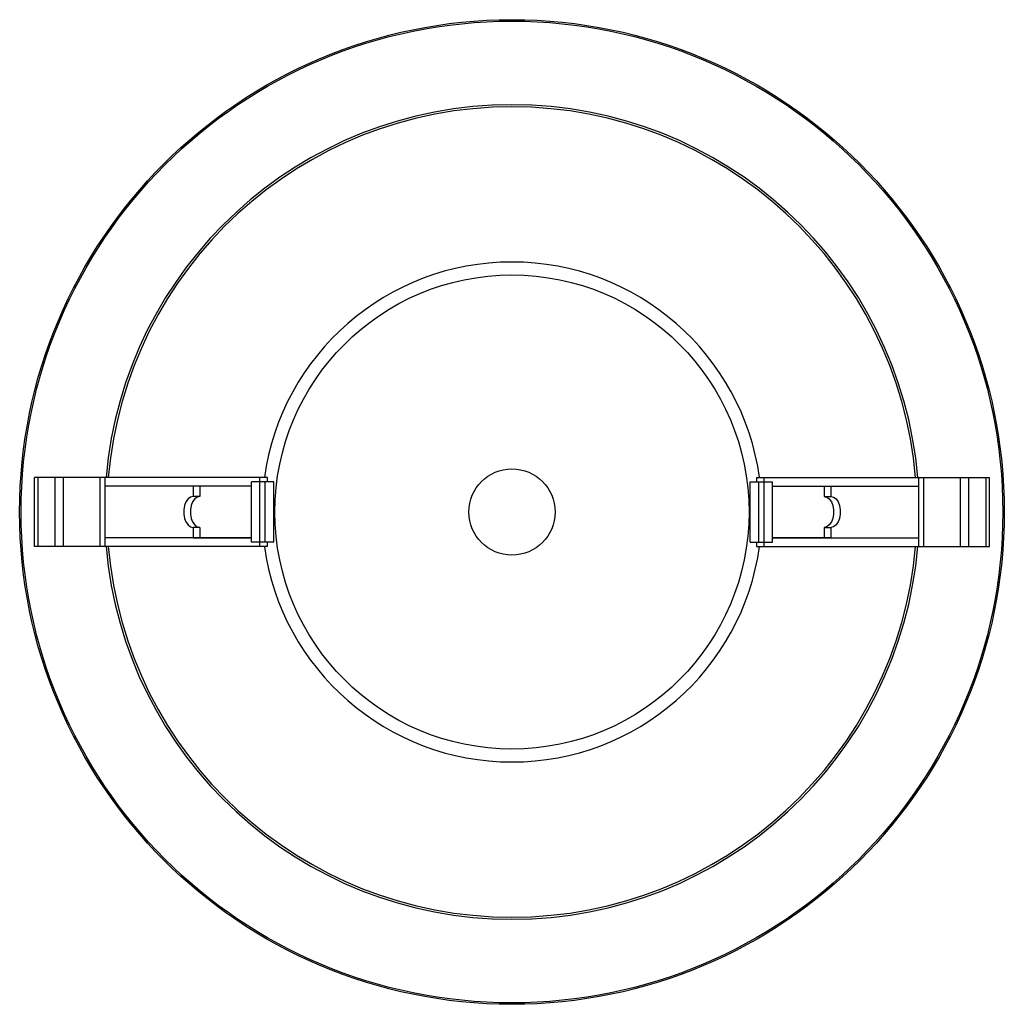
# Paper-space layout '_Superior' of a CAD drawing. Header units: millimetres. Extents: x -60 to 54, y -57 to 57.
import ezdxf

# ---------------------------------------------------------------- set-up
doc = ezdxf.new("R2010")
doc.units = ezdxf.units.MM

psp = doc.layouts.new('_Superior')

# ---------------------------------------------------------------- linework, layer by layer
at = {"color": 7, "linetype": 'Continuous', "lineweight": 25}
for p, q in [((-50.04, 4), (-58.23, 4)), ((-58.23, -4), (-58.23, 4)), ((-57.83, -4), (-57.83, 4)), ((-55.84, -4), (-55.84, 4)), ((-54.87, -4), (-54.87, 4)), ((-50.63, -4), (-50.63, 4)), ((-50.04, -4), (-50.04, 4)), ((-33.08, -3.5), (-33.08, 3.5)), ((-30.47, 3.5), (-33.08, 3.5)), ((-32.11, 3.5), (-32.11, 4)), ((-31.22, 4), (-32.11, 4)), ((-32.08, -3.5), (-32.08, 3.5)), ((-31.47, -3.5), (-31.47, 3.5)), ((-31.22, 3.5), (-31.22, 4)), ((-30.47, -3.5), (-30.47, 3.5)), ((24.78, 3.5), (27.39, 3.5)), ((24.78, -3.5), (24.78, 3.5)), ((25.53, 4), (25.53, 3.5)), ((25.53, 4), (26.42, 4)), ((25.78, -3.5), (25.78, 3.5)), ((26.39, -3.5), (26.39, 3.5)), ((26.42, 3.5), (26.42, 4)), ((27.39, -3.5), (27.39, 3.5)), ((44.35, -4), (44.35, 4)), ((44.35, 4), (52.54, 4)), ((44.94, -4), (44.94, 4)), ((49.18, -4), (49.18, 4)), ((50.15, -4), (50.15, 4)), ((52.14, -4), (52.14, 4)), ((52.54, -4), (52.54, 4)), ((-39.83, 3), (-39.83, 1.79)), ((-39.05, 3), (-39.05, 1.79)), ((33.36, 3), (33.36, 1.79)), ((34.14, 3), (34.14, 1.79)), ((-39.05, 1.79), (-39.83, 1.79)), ((33.36, 1.79), (34.14, 1.79)), ((-39.83, -1.78), (-39.83, -2.99)), ((-39.05, -1.78), (-39.83, -1.78)), ((-39.05, -1.78), (-39.05, -2.99)), ((33.36, -1.78), (34.14, -1.78)), ((33.36, -1.78), (33.36, -2.99)), ((34.14, -1.78), (34.14, -2.99)), ((-39.83, -2.99), (-33.08, -2.99)), ((34.14, -2.99), (27.39, -2.99)), ((-50.04, -4), (-58.23, -4)), ((-30.47, -3.5), (-33.08, -3.5)), ((-32.11, -4), (-32.11, -3.5)), ((-31.22, -4), (-32.11, -4)), ((-31.22, -4), (-31.22, -3.5)), ((24.78, -3.5), (27.39, -3.5)), ((25.53, -3.5), (25.53, -4)), ((25.53, -4), (26.42, -4)), ((26.42, -4), (26.42, -3.5)), ((44.35, -4), (52.54, -4))]:
    psp.add_line(p, q, dxfattribs=at)
at = {"color": 7, "linetype": 'Continuous', "lineweight": 25, "flags": 128}
for points in [[(-39.83, 1.79), (-40.14, 1.72), (-40.43, 1.51), (-40.67, 1.18), (-40.84, 0.75), (-40.93, 0.26), (-40.93, -0.25), (-40.84, -0.74), (-40.67, -1.16), (-40.43, -1.5), (-40.14, -1.71), (-39.83, -1.78)], [(-39.05, 1.79), (-39.36, 1.72), (-39.65, 1.51), (-39.89, 1.18), (-40.06, 0.75), (-40.15, 0.26), (-40.15, -0.25), (-40.06, -0.74), (-39.89, -1.16), (-39.65, -1.5), (-39.36, -1.71), (-39.05, -1.78)], [(33.36, 1.79), (33.67, 1.72), (33.96, 1.51), (34.2, 1.18), (34.37, 0.75), (34.46, 0.26), (34.46, -0.25), (34.37, -0.74), (34.2, -1.16), (33.96, -1.5), (33.67, -1.71), (33.36, -1.78)], [(34.14, 1.79), (34.45, 1.72), (34.74, 1.51), (34.98, 1.18), (35.15, 0.75), (35.24, 0.26), (35.24, -0.25), (35.15, -0.74), (34.98, -1.16), (34.74, -1.5), (34.45, -1.71), (34.14, -1.78)]]:
    psp.add_lwpolyline(points, dxfattribs=at)
at = {"color": 7, "linetype": 'Continuous', "lineweight": 25}
for radius in [57.11, 56.94, 27.5, 5]:
    psp.add_circle((-2.85, 0), radius, dxfattribs=at)
for radius, start, end in [(47.25, 4.8602, 175.1431), (47, 4.8867, 175.1151), (29, 7.9281, 172.0719), (47.25, 184.8616, 355.1414), (47, 184.8887, 355.1162), (29, 187.9281, 352.0719)]:
    psp.add_arc((-2.85, 0), radius, start, end, dxfattribs=at)
for points in [[(-32.11, 4), (-39.61, 4), (-46.83, 4), (-50.04, 4)], [(26.42, 4), (33.92, 4), (41.14, 4), (44.35, 4)], [(-32.11, -4), (-39.61, -4), (-46.83, -4), (-50.04, -4)], [(26.42, -4), (33.92, -4), (41.14, -4), (44.35, -4)]]:
    psp.add_open_spline(points, degree=3, dxfattribs=at)
for points, knots in [([(-33.03, 3), (-33.71, 3), (-35.37, 3), (-37.91, 3), (-40.63, 3), (-43.17, 3), (-45.48, 3), (-47.4, 3), (-48.94, 3), (-49.67, 3), (-50.04, 3)], [0, 0, 0, 0, 0.093793, 0.230329, 0.367078, 0.503791, 0.640126, 0.776407, 0.888215, 1, 1, 1, 1]), ([(27.34, 3), (28.02, 3), (29.68, 3), (32.22, 3), (34.93, 3), (37.47, 3), (39.79, 3), (41.71, 3), (43.25, 3), (43.98, 3), (44.35, 3)], [0, 0, 0, 0, 0.093793, 0.230329, 0.367078, 0.503791, 0.640126, 0.776407, 0.888215, 1, 1, 1, 1]), ([(-33.08, -3), (-33.74, -3), (-35.38, -3), (-37.91, -3), (-40.63, -3), (-43.17, -3), (-45.48, -3), (-47.4, -3), (-48.94, -3), (-49.67, -3), (-50.04, -3)], [0, 0, 0, 0, 0.091941, 0.228756, 0.365784, 0.502777, 0.63939, 0.77595, 0.887986, 1, 1, 1, 1]), ([(27.39, -3), (28.05, -3), (29.69, -3), (32.22, -3), (34.93, -3), (37.47, -3), (39.79, -3), (41.71, -3), (43.25, -3), (43.98, -3), (44.35, -3)], [0, 0, 0, 0, 0.0919407, 0.228756, 0.3657842, 0.5027768, 0.6393903, 0.7759498, 0.8879862, 1, 1, 1, 1])]:
    psp.add_open_spline(points, degree=3, knots=knots, dxfattribs=at)

doc.saveas('drawing.dxf')
